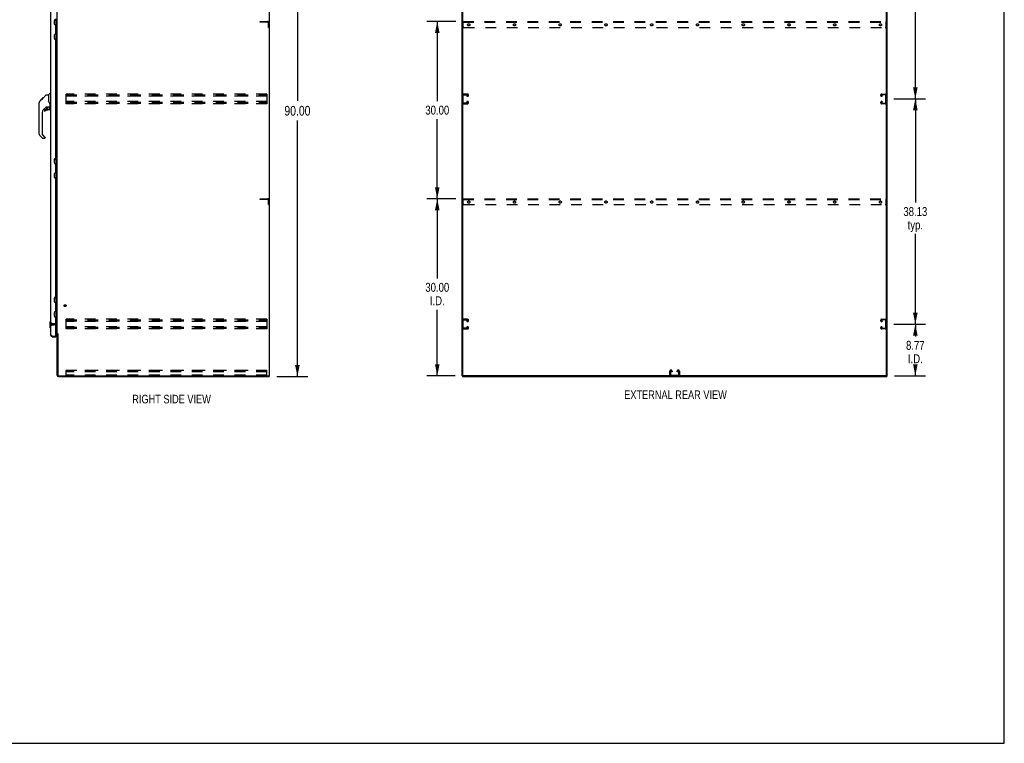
# Model space of a CAD drawing. Header units: inches. Extents: x 0 to 330, y 0 to 213.
# Tile 53 of 56: x 163 to 330, y 0 to 123. Entities that reach past the tile are written whole.
import ezdxf

# ---------------------------------------------------------------- set-up
doc = ezdxf.new("R2010")
doc.units = ezdxf.units.IN
doc.header["$LTSCALE"] = 18.135776
doc.header["$MEASUREMENT"] = 0
doc.linetypes.add('HIDDEN', pattern=[0.2, 0.1, -0.1])
doc.layers.get('0').update_dxf_attribs({"linetype": 'CONTINUOUS'})
for name, color, linetype in [('02___PRT_ALL_AXES', 7, 'CONTINUOUS'), ('DEFAULT_2', 8, 'HIDDEN'), ('DIMENSIONS', 7, 'CONTINUOUS')]:
    doc.layers.add(name, color=color, linetype=linetype)
doc.styles.get("Standard").update_dxf_attribs({"font": 'txt', "width": 0.8})
doc.dimstyles.new('DIMSTYLE_1', dxfattribs={"dimtxt": 1.648707, "dimasz": 1.939655, "dimexe": 0.09, "dimexo": 0.07, "dimgap": 0.0425, "dimtad": 0, "dimtih": 1, "dimtoh": 1, "dimzin": 4, "dimdsep": 46, "dimtxsty": 'Standard', "dimblk": '_FILLED', "dimblk1": '_FILLED', "dimblk2": '_FILLED', "dimcen": 0.09, "dimadec": 0, "dimazin": 0, "dimtfac": 1, "dimtofl": 0, "dimtmove": 0, "dimatfit": 3, "dimldrblk": '_FILLED', "dimfxl": 0, "dimtolj": 1, "dimtzin": 4, "dimarcsym": 0})
doc.dimstyles.new('DIMSTYLE_3', dxfattribs={"dimtxt": 1.512931, "dimasz": 1.939655, "dimexe": 0.09, "dimexo": 0.07, "dimgap": 0.039, "dimtad": 0, "dimtih": 1, "dimtoh": 1, "dimzin": 4, "dimdsep": 46, "dimtxsty": 'Standard', "dimblk": '_FILLED', "dimblk1": '_FILLED', "dimblk2": '_FILLED', "dimcen": 0.09, "dimadec": 0, "dimazin": 0, "dimtfac": 1, "dimtofl": 0, "dimtmove": 0, "dimatfit": 3, "dimldrblk": '_FILLED', "dimfxl": 0, "dimtolj": 1, "dimtzin": 4, "dimarcsym": 0})

# ---------------------------------------------------------------- blocks, each defined once
blk = doc.blocks.new('_FILLED')
at = {"color": 0, "linetype": 'ByBlock'}
blk.add_solid([(0, 0), (-1, 0.2), (-1, -0.2)], dxfattribs=at)
blk = doc.blocks.new('*D2')
at = {"layer": 'DIMENSIONS', "color": 2, "linetype": 'Continuous'}
for p, q in [((206.53, 152.09), (211.75, 152.09)), ((210, 152.09), (210, 108.74)), ((210, 62.09), (210, 105.44)), ((206.53, 62.09), (211.75, 62.09))]:
    blk.add_line(p, q, dxfattribs=at)
at = {"layer": 'DIMENSIONS', "color": 2, "linetype": 'Continuous', "xscale": 1.9396551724, "yscale": 1.9396551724, "zscale": 1.9396551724}
for p, rotation in [((210, 152.09), 90), ((210, 62.09), 270)]:
    blk.add_blockref('_FILLED', p, dxfattribs=dict(at, rotation=rotation))
at = {"layer": 'DIMENSIONS', "color": 2, "linetype": 'Continuous', "insert": (210, 107.91), "char_height": 1.649, "width": 6.5948, "attachment_point": 2, "line_spacing_factor": 0.9}
blk.add_mtext('90.00', dxfattribs=at)
blk = doc.blocks.new('*D4')
at = {"layer": 'DIMENSIONS', "color": 2, "linetype": 'Continuous'}
for p, q in [((311.04, 70.97), (316.42, 70.97)), ((314.67, 70.97), (314.67, 68.89)), ((314.67, 62.19), (314.67, 63.59)), ((311.14, 62.19), (316.42, 62.19))]:
    blk.add_line(p, q, dxfattribs=at)
at = {"layer": 'DIMENSIONS', "color": 2, "linetype": 'Continuous', "xscale": 1.9396551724, "yscale": 1.9396551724, "zscale": 1.9396551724}
for p, rotation in [((314.67, 70.97), 90), ((314.67, 62.19), 270)]:
    blk.add_blockref('_FILLED', p, dxfattribs=dict(at, rotation=rotation))
at = {"layer": 'DIMENSIONS', "color": 2, "linetype": 'Continuous', "insert": (314.67, 68.13), "char_height": 1.513, "width": 4.8414, "attachment_point": 2, "line_spacing_factor": 0.9}
blk.add_mtext('8.77\\PI.D.', dxfattribs=at)
blk = doc.blocks.new('*D5')
at = {"layer": 'DIMENSIONS', "color": 2, "linetype": 'Continuous'}
for p, q in [((311.04, 109.09), (316.42, 109.09)), ((314.67, 109.09), (314.67, 91.54)), ((314.67, 70.97), (314.67, 86.25)), ((311.04, 70.97), (316.42, 70.97))]:
    blk.add_line(p, q, dxfattribs=at)
at = {"layer": 'DIMENSIONS', "color": 2, "linetype": 'Continuous', "xscale": 1.9396551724, "yscale": 1.9396551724, "zscale": 1.9396551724}
for p, rotation in [((314.67, 109.09), 90), ((314.67, 70.97), 270)]:
    blk.add_blockref('_FILLED', p, dxfattribs=dict(at, rotation=rotation))
at = {"layer": 'DIMENSIONS', "color": 2, "linetype": 'Continuous', "insert": (314.67, 90.78), "char_height": 1.513, "width": 6.0517, "attachment_point": 2, "line_spacing_factor": 0.9}
blk.add_mtext('38.13\\Ptyp.', dxfattribs=at)
blk = doc.blocks.new('*D6')
at = {"layer": 'DIMENSIONS', "color": 2, "linetype": 'Continuous'}
for p, q in [((311.04, 147.22), (316.42, 147.22)), ((314.67, 147.22), (314.67, 129.67)), ((314.67, 109.09), (314.67, 124.37)), ((311.04, 109.09), (316.42, 109.09))]:
    blk.add_line(p, q, dxfattribs=at)
at = {"layer": 'DIMENSIONS', "color": 2, "linetype": 'Continuous', "xscale": 1.9396551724, "yscale": 1.9396551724, "zscale": 1.9396551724}
for p, rotation in [((314.67, 147.22), 90), ((314.67, 109.09), 270)]:
    blk.add_blockref('_FILLED', p, dxfattribs=dict(at, rotation=rotation))
at = {"layer": 'DIMENSIONS', "color": 2, "linetype": 'Continuous', "insert": (314.67, 128.91), "char_height": 1.513, "width": 6.0517, "attachment_point": 2, "line_spacing_factor": 0.9}
blk.add_mtext('38.13\\Ptyp.', dxfattribs=at)
blk = doc.blocks.new('*D17')
at = {"layer": 'DIMENSIONS', "color": 2, "linetype": 'Continuous'}
for p, q in [((236.85, 92.19), (231.94, 92.19)), ((233.69, 92.19), (233.69, 78.71)), ((233.69, 62.19), (233.69, 73.41)), ((236.7, 62.19), (231.94, 62.19))]:
    blk.add_line(p, q, dxfattribs=at)
at = {"layer": 'DIMENSIONS', "color": 2, "linetype": 'Continuous', "xscale": 1.9396551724, "yscale": 1.9396551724, "zscale": 1.9396551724}
for p, rotation in [((233.69, 92.19), 90), ((233.69, 62.19), 270)]:
    blk.add_blockref('_FILLED', p, dxfattribs=dict(at, rotation=rotation))
at = {"layer": 'DIMENSIONS', "color": 2, "linetype": 'Continuous', "insert": (233.69, 77.95), "char_height": 1.513, "width": 6.0517, "attachment_point": 2, "line_spacing_factor": 0.9}
blk.add_mtext('30.00\\PI.D.', dxfattribs=at)
blk = doc.blocks.new('*D18')
at = {"layer": 'DIMENSIONS', "color": 2, "linetype": 'Continuous'}
for p, q in [((236.85, 122.19), (231.94, 122.19)), ((233.69, 122.19), (233.69, 108.71)), ((233.69, 92.19), (233.69, 105.68)), ((236.85, 92.19), (231.94, 92.19))]:
    blk.add_line(p, q, dxfattribs=at)
at = {"layer": 'DIMENSIONS', "color": 2, "linetype": 'Continuous', "xscale": 1.9396551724, "yscale": 1.9396551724, "zscale": 1.9396551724}
for p, rotation in [((233.69, 122.19), 90), ((233.69, 92.19), 270)]:
    blk.add_blockref('_FILLED', p, dxfattribs=dict(at, rotation=rotation))
at = {"layer": 'DIMENSIONS', "color": 2, "linetype": 'Continuous', "insert": (233.69, 107.95), "char_height": 1.513, "width": 6.0517, "attachment_point": 2, "line_spacing_factor": 0.9}
blk.add_mtext('30.00', dxfattribs=at)

msp = doc.modelspace()

# ---------------------------------------------------------------- linework, layer by layer
at = {"color": 7, "linetype": 'Continuous'}
for p, q in [((329.741, 0), (329.741, 213.362)), ((205.287, 62.194), (205.287, 151.986)), ((237.999, 62.257), (237.999, 151.986)), ((309.791, 62.194), (309.791, 151.924)), ((168.844, 122.415), (169.287, 122.415)), ((168.893, 121.646), (168.893, 122.415)), ((169.11, 122.415), (169.11, 121.626)), ((169.248, 122.415), (169.248, 119.266)), ((168.973, 121.638), (168.909, 121.638)), ((169.174, 121.562), (169.11, 121.626)), ((169.174, 121.3), (169.11, 121.236)), ((169.11, 121.236), (169.11, 120.444)), ((169.174, 120.381), (169.11, 120.444)), ((169.174, 120.119), (169.11, 120.055)), ((169.158, 121.284), (169.158, 121.578)), ((169.158, 120.103), (169.158, 120.397)), ((169.174, 121.562), (169.174, 121.3)), ((169.174, 120.119), (169.174, 120.381)), ((168.844, 119.266), (169.287, 119.266)), ((168.893, 119.266), (168.893, 120.034)), ((168.909, 120.043), (168.973, 120.043)), ((169.11, 120.055), (169.11, 119.266)), ((167.846, 109.785), (168.143, 110.083)), ((168.233, 110.094), (168.171, 110.094)), ((166.253, 107.853), (166.253, 108.439)), ((166.265, 103.151), (166.265, 108.435)), ((166.38, 108.713), (166.658, 108.991)), ((166.486, 108.886), (166.489, 108.889)), ((166.486, 108.886), (166.553, 108.886)), ((166.489, 108.889), (166.556, 108.889)), ((166.49, 108.89), (166.9, 109.3)), ((166.557, 108.89), (166.49, 108.89)), ((166.638, 108.971), (166.571, 108.971)), ((166.658, 108.991), (166.791, 109.125)), ((166.725, 109.058), (166.658, 109.058)), ((166.685, 109.018), (166.658, 108.991)), ((166.719, 109.052), (166.685, 109.018)), ((166.763, 109.096), (166.719, 109.052)), ((166.807, 109.14), (166.74, 109.14)), ((166.799, 109.132), (166.763, 109.096)), ((166.799, 109.132), (167.423, 109.756)), ((166.883, 109.216), (166.816, 109.216)), ((166.9, 109.3), (166.902, 109.302)), ((166.966, 109.3), (166.9, 109.3)), ((166.9, 109.3), (166.967, 109.3)), ((166.902, 109.302), (166.969, 109.302)), ((167.479, 109.779), (167.84, 109.779)), ((167.84, 109.779), (167.84, 108.675)), ((167.86, 108.682), (167.84, 108.737)), ((167.889, 108.615), (167.86, 108.682)), ((166.777, 106.799), (166.777, 103.066)), ((167.451, 107.718), (166.95, 107.216)), ((167.17, 107.218), (167.17, 107.099)), ((167.249, 107.297), (167.402, 107.297)), ((167.41, 107.301), (167.482, 107.372)), ((167.485, 107.707), (167.485, 107.381)), ((167.528, 107.712), (167.615, 107.712)), ((167.793, 107.754), (167.8, 107.754)), ((167.8, 107.754), (168.096, 107.754)), ((168.037, 107.218), (167.8, 107.218)), ((167.978, 107.754), (168.058, 107.674)), ((168.05, 107.667), (168.043, 107.66)), ((168.096, 107.535), (168.115, 107.535)), ((168.115, 107.752), (168.115, 108.159)), ((168.115, 107.297), (168.115, 107.535)), ((168.155, 107.712), (168.233, 107.712)), ((166.832, 102.421), (166.38, 102.873)), ((166.8, 103.01), (167.235, 102.574)), ((167.17, 102.397), (166.888, 102.397)), ((167.249, 102.541), (167.249, 102.476)), ((168.844, 98.915), (169.287, 98.915)), ((168.893, 98.146), (168.893, 98.915)), ((169.11, 98.915), (169.11, 98.126)), ((169.248, 98.915), (169.248, 95.766)), ((168.973, 98.138), (168.909, 98.138)), ((169.174, 98.062), (169.11, 98.126)), ((169.174, 97.8), (169.11, 97.736)), ((169.11, 97.736), (169.11, 96.944)), ((169.174, 96.881), (169.11, 96.944)), ((169.158, 97.784), (169.158, 98.078)), ((169.158, 96.603), (169.158, 96.897)), ((169.174, 98.062), (169.174, 97.8)), ((169.174, 96.619), (169.174, 96.881)), ((168.844, 95.766), (169.287, 95.766)), ((168.893, 95.766), (168.893, 96.534)), ((168.909, 96.543), (168.973, 96.543)), ((169.174, 96.619), (169.11, 96.555)), ((169.11, 96.555), (169.11, 95.766)), ((168.844, 75.415), (169.287, 75.415)), ((168.893, 74.646), (168.893, 75.415)), ((169.11, 75.415), (169.11, 74.626)), ((169.248, 75.415), (169.248, 72.266)), ((168.973, 74.638), (168.909, 74.638)), ((169.174, 74.562), (169.11, 74.626)), ((169.174, 74.3), (169.11, 74.236)), ((169.11, 74.236), (169.11, 73.444)), ((169.174, 73.381), (169.11, 73.444)), ((169.158, 74.284), (169.158, 74.578)), ((169.158, 73.103), (169.158, 73.397)), ((169.174, 74.562), (169.174, 74.3)), ((168.844, 72.266), (169.287, 72.266)), ((168.893, 72.266), (168.893, 73.034)), ((168.909, 73.043), (168.973, 73.043)), ((169.174, 73.119), (169.11, 73.055)), ((169.11, 73.055), (169.11, 72.266)), ((169.174, 73.119), (169.174, 73.381)), ((168.076, 71.274), (168.194, 71.392)), ((168.076, 71.274), (168.076, 70.408)), ((168.076, 70.408), (168.194, 70.29)), ((168.194, 71.392), (168.233, 71.392)), ((168.194, 71.392), (168.194, 70.29)), ((168.194, 70.29), (168.233, 70.29)), ((168.48, 68.84), (168.48, 68.944)), ((169.067, 68.944), (169.087, 68.944)), ((169.087, 68.944), (169.087, 68.84)), ((169.391, 69.331), (169.287, 69.331)), ((205.173, 62.194), (205.287, 62.194)), ((205.235, 62.194), (205.235, 62.09)), ((237.895, 62.194), (238.009, 62.194)), ((237.947, 62.194), (237.947, 62.09)), ((309.728, 62.194), (238.061, 62.194)), ((309.78, 62.194), (309.895, 62.194)), ((309.843, 62.194), (309.843, 62.09)), ((0, 0), (329.741, 0))]:
    msp.add_line(p, q, dxfattribs=at)
at = {"color": 3, "linetype": 'Continuous'}
for p, q in [((205.235, 151.924), (205.235, 62.257)), ((237.895, 62.194), (237.895, 151.986)), ((309.895, 62.194), (309.895, 151.986)), ((168.233, 69.087), (168.233, 149.094)), ((169.287, 69.383), (169.287, 148.798)), ((168.837, 121.75), (168.837, 122.377)), ((168.961, 122.501), (168.963, 122.501)), ((168.963, 121.626), (168.961, 121.626)), ((169.087, 120.179), (169.087, 121.502)), ((168.837, 119.304), (168.837, 119.931)), ((168.961, 120.055), (168.963, 120.055)), ((168.963, 119.18), (168.961, 119.18)), ((169.087, 99.125), (169.087, 119.056)), ((168.837, 98.25), (168.837, 98.877)), ((168.961, 99.001), (168.963, 99.001)), ((168.963, 98.126), (168.961, 98.126)), ((169.087, 96.679), (169.087, 98.002)), ((168.837, 95.804), (168.837, 96.431)), ((168.961, 96.555), (168.963, 96.555)), ((168.963, 95.68), (168.961, 95.68)), ((169.087, 75.625), (169.087, 95.556)), ((168.837, 74.75), (168.837, 75.377)), ((168.961, 75.501), (168.963, 75.501)), ((168.963, 74.626), (168.961, 74.626)), ((169.087, 73.179), (169.087, 74.502)), ((168.837, 72.304), (168.837, 72.931)), ((168.961, 73.055), (168.963, 73.055)), ((168.963, 72.18), (168.961, 72.18)), ((169.087, 68.964), (169.087, 72.056)), ((168.48, 68.944), (169.067, 68.944)), ((168.48, 68.84), (169.087, 68.84)), ((169.087, 69.538), (169.262, 69.538)), ((169.145, 69.486), (169.087, 69.486)), ((169.287, 69.383), (169.362, 69.383)), ((169.287, 62.337), (169.287, 69.344)), ((169.378, 69.364), (169.38, 69.36)), ((169.391, 69.342), (169.391, 62.337)), ((169.534, 62.194), (205.173, 62.194)), ((169.534, 62.09), (205.235, 62.09)), ((237.947, 62.09), (309.843, 62.09))]:
    msp.add_line(p, q, dxfattribs=at)
at = {"color": 7, "linetype": 'Continuous'}
for points in [[(166.38, 108.713), (166.361, 108.692), (166.335, 108.659), (166.313, 108.624), (166.295, 108.586), (166.281, 108.547), (166.271, 108.506), (166.266, 108.465), (166.265, 108.435)], [(167.423, 109.756), (167.431, 109.763), (167.439, 109.769), (167.448, 109.773), (167.458, 109.777), (167.468, 109.779), (167.479, 109.779)], [(168.062, 108.329), (168.013, 108.4), (167.965, 108.476), (167.924, 108.547), (167.889, 108.615)], [(167.615, 107.712), (167.624, 107.713), (167.632, 107.715), (167.642, 107.718), (167.654, 107.722), (167.667, 107.727), (167.682, 107.732), (167.698, 107.738), (167.716, 107.743), (167.735, 107.747), (167.755, 107.75), (167.774, 107.753), (167.793, 107.754)], [(168.095, 107.535), (168.095, 107.549), (168.093, 107.563), (168.09, 107.576), (168.087, 107.59), (168.082, 107.603), (168.076, 107.615), (168.069, 107.627), (168.061, 107.639), (168.053, 107.65), (168.043, 107.66)], [(168.058, 107.674), (168.057, 107.674), (168.057, 107.673), (168.056, 107.673), (168.055, 107.672), (168.054, 107.67), (168.05, 107.667)], [(168.115, 108.159), (168.114, 108.182), (168.11, 108.217), (168.101, 108.251), (168.088, 108.283), (168.073, 108.312), (168.062, 108.329)]]:
    msp.add_lwpolyline(points, dxfattribs=at)
at = {"color": 3, "linetype": 'Continuous'}
for points in [[(168.401, 68.974), (168.386, 68.98), (168.371, 68.986), (168.357, 68.992), (168.343, 68.998), (168.33, 69.004), (168.317, 69.01), (168.306, 69.016), (168.295, 69.022), (168.284, 69.028), (168.275, 69.033), (168.266, 69.039), (168.259, 69.045), (168.252, 69.051), (168.247, 69.057), (168.242, 69.063), (168.238, 69.069), (168.236, 69.075), (168.234, 69.081), (168.233, 69.087)], [(168.48, 68.944), (168.448, 68.956), (168.432, 68.962), (168.416, 68.968), (168.401, 68.974)], [(169.262, 69.538), (169.262, 69.537), (169.261, 69.535), (169.262, 69.533), (169.262, 69.531), (169.263, 69.53), (169.264, 69.528), (169.265, 69.526), (169.266, 69.525), (169.268, 69.523), (169.27, 69.522), (169.271, 69.521), (169.273, 69.519)], [(169.273, 69.519), (169.277, 69.517), (169.279, 69.515)], [(169.279, 69.515), (169.281, 69.514), (169.283, 69.512), (169.285, 69.511), (169.286, 69.509), (169.286, 69.508), (169.287, 69.506), (169.287, 69.504)], [(169.362, 69.383), (169.363, 69.381), (169.365, 69.38), (169.367, 69.378), (169.369, 69.377), (169.37, 69.375), (169.371, 69.374), (169.372, 69.372), (169.373, 69.371), (169.374, 69.37), (169.375, 69.368), (169.376, 69.367), (169.377, 69.366), (169.378, 69.364)], [(169.38, 69.36), (169.381, 69.359), (169.382, 69.357), (169.382, 69.355), (169.383, 69.353), (169.385, 69.352), (169.386, 69.35), (169.387, 69.348), (169.388, 69.346), (169.39, 69.344), (169.391, 69.342)]]:
    msp.add_lwpolyline(points, dxfattribs=at)
at = {"color": 7, "linetype": 'Continuous'}
msp.add_circle((167.8, 107.514), 0.217, dxfattribs=at)
at = {"color": 3, "linetype": 'Continuous'}
for centre, radius, start, end in [((168.961, 122.377), 0.124, 90, 180), ((168.963, 122.625), 0.124, 270, 359.99986), ((168.961, 121.75), 0.124, 180, 270), ((168.963, 121.502), 0.124, 359.99997, 90), ((168.963, 120.179), 0.124, 270, 359.99986), ((168.961, 119.931), 0.124, 90, 180), ((168.961, 119.304), 0.124, 180, 270), ((168.963, 119.056), 0.124, 359.99997, 90), ((168.961, 98.877), 0.124, 90, 180), ((168.963, 99.125), 0.124, 270, 359.99986), ((168.961, 98.25), 0.124, 180, 270), ((168.963, 98.002), 0.124, 359.99997, 90), ((168.961, 96.431), 0.124, 90, 180), ((168.961, 95.804), 0.124, 180, 270), ((168.963, 96.679), 0.124, 270, 359.99986), ((168.963, 95.556), 0.124, 359.99997, 90), ((168.961, 75.377), 0.124, 90, 180), ((168.963, 75.625), 0.124, 270, 359.99986), ((168.961, 74.75), 0.124, 180, 270), ((168.963, 74.502), 0.124, 359.99997, 90), ((168.961, 72.931), 0.124, 90, 180), ((168.961, 72.304), 0.124, 180, 270), ((168.963, 73.179), 0.124, 270, 359.99986), ((168.963, 72.056), 0.124, 359.99997, 90), ((168.48, 69.087), 0.246, 180, 270), ((169.067, 68.964), 0.02, 270, 360), ((169.145, 69.344), 0.142, 0, 90), ((169.534, 62.337), 0.246, 180, 270), ((169.534, 62.337), 0.143, 180, 270), ((205.173, 62.257), 0.0625, 270, 360)]:
    msp.add_arc(centre, radius, start, end, dxfattribs=at)
at = {"color": 7, "linetype": 'Continuous'}
for centre, radius, start, end in [((169.173, 121.534), 0.116, 122.84191, 159.61413), ((169.173, 120.147), 0.116, 200.38341, 237.15809), ((169.173, 121.328), 0.116, 222.71968, 237.15809), ((169.173, 120.353), 0.116, 122.84191, 137.28032), ((168.637, 121.061), 0.472, 0, 17.69192), ((168.637, 120.62), 0.472, 342.30808, 360), ((168.171, 110.055), 0.0394, 90, 135), ((166.273, 108.439), 0.0197, 110.96309, 180), ((167.859, 109.771), 0.0197, 135, 180), ((166.273, 107.853), 0.0197, 180, 246.39296), ((167.367, 106.799), 0.591, 135, 180), ((167.249, 107.218), 0.0787, 90, 180), ((167.249, 107.099), 0.0787, 180, 309.5212), ((167.8, 106.431), 0.787, 90, 129.5212), ((167.402, 107.309), 0.0118, 270, 315), ((167.528, 107.516), 0.197, 90, 127.44051), ((167.474, 107.381), 0.0118, 315, 360), ((168.037, 107.297), 0.0787, 270, 360), ((167.918, 107.535), 0.197, 0, 45), ((168.096, 107.773), 0.0197, 270, 360), ((168.155, 107.752), 0.0394, 180, 270), ((166.659, 103.151), 0.394, 180, 225), ((166.856, 103.066), 0.0787, 180, 225), ((166.888, 102.476), 0.0787, 225, 270), ((167.17, 102.476), 0.0787, 270, 360), ((167.202, 102.541), 0.0472, 0, 45), ((169.173, 98.034), 0.116, 122.84191, 159.61413), ((169.173, 97.828), 0.116, 222.71968, 237.15809), ((169.173, 96.853), 0.116, 122.84191, 137.28032), ((168.637, 97.561), 0.472, 0, 17.69192), ((168.637, 97.12), 0.472, 342.30808, 360), ((169.173, 96.647), 0.116, 200.38341, 237.15809), ((169.173, 74.534), 0.116, 122.84191, 159.61413), ((169.173, 74.328), 0.116, 222.71968, 237.15809), ((169.173, 73.353), 0.116, 122.84191, 137.28032), ((168.637, 74.061), 0.472, 0, 17.69192), ((168.637, 73.62), 0.472, 342.30808, 360), ((169.173, 73.147), 0.116, 200.38341, 237.15809), ((168.48, 69.087), 0.142, 228.66126, 270), ((168.487, 69.094), 0.15, 231.93097, 262.7204), ((238.061, 62.257), 0.0625, 180, 270), ((309.728, 62.257), 0.0625, 270, 360)]:
    msp.add_arc(centre, radius, start, end, dxfattribs=at)
at = {"layer": '02___PRT_ALL_AXES', "color": 8, "linetype": 'HIDDEN'}
for p, q in [((205.183, 121.819), (205.079, 121.819)), ((205.079, 121.819), (205.079, 121.444)), ((205.183, 121.819), (205.183, 121.444)), ((205.183, 121.444), (205.079, 121.444)), ((205.183, 91.819), (205.079, 91.819)), ((205.079, 91.819), (205.079, 91.444)), ((205.183, 91.819), (205.183, 91.444)), ((205.183, 91.444), (205.079, 91.444)), ((168.38, 71.068), (168.827, 71.068)), ((168.38, 71.068), (168.38, 70.82)), ((168.38, 70.82), (168.827, 70.82))]:
    msp.add_line(p, q, dxfattribs=at)
for centre, radius in [((239.02, 121.632), 0.188), ((246.77, 121.632), 0.188), ((254.52, 121.632), 0.188), ((262.27, 121.632), 0.188), ((270.02, 121.632), 0.188), ((277.77, 121.632), 0.188), ((285.52, 121.632), 0.188), ((293.27, 121.632), 0.188), ((301.02, 121.632), 0.188), ((308.77, 121.632), 0.188), ((239.02, 91.632), 0.188), ((246.77, 91.632), 0.188), ((254.52, 91.632), 0.188), ((262.27, 91.632), 0.188), ((270.02, 91.632), 0.188), ((277.77, 91.632), 0.188), ((285.52, 91.632), 0.188), ((293.27, 91.632), 0.188), ((301.02, 91.632), 0.188), ((308.77, 91.632), 0.188), ((170.641, 74.09), 0.124)]:
    msp.add_circle(centre, radius, dxfattribs=at)
at = {"layer": 'DEFAULT_2', "color": 8, "linetype": 'HIDDEN'}
for p, q in [((203.683, 122.194), (204.937, 122.194)), ((203.683, 122.09), (203.683, 122.194)), ((204.937, 122.09), (203.683, 122.09)), ((205.079, 121.194), (205.079, 121.948)), ((205.183, 121.194), (205.183, 121.948)), ((238.082, 121.319), (238.082, 122.194)), ((238.082, 122.194), (309.707, 122.194)), ((238.082, 122.09), (309.707, 122.09)), ((309.707, 121.319), (309.707, 122.194)), ((205.079, 121.194), (205.183, 121.194)), ((238.207, 121.194), (309.582, 121.194)), ((170.808, 108.278), (170.808, 109.903)), ((204.808, 109.903), (170.808, 109.903)), ((170.808, 109.799), (204.808, 109.799)), ((170.808, 109.715), (204.808, 109.715)), ((170.808, 109.632), (204.808, 109.632)), ((204.808, 109.528), (170.808, 109.528)), ((204.808, 108.653), (170.808, 108.653)), ((170.808, 108.549), (204.808, 108.549)), ((170.808, 108.465), (204.808, 108.465)), ((204.808, 109.903), (204.808, 108.278)), ((238.103, 108.472), (238.103, 109.709)), ((238.819, 109.903), (238.179, 109.903)), ((238.193, 109.799), (238.805, 109.799)), ((238.717, 109.632), (238.717, 109.528)), ((238.805, 109.632), (238.717, 109.632)), ((238.717, 109.528), (238.819, 109.528)), ((238.717, 108.653), (238.717, 108.549)), ((238.819, 108.653), (238.717, 108.653)), ((238.717, 108.549), (238.805, 108.549)), ((238.999, 109.708), (238.999, 109.723)), ((238.999, 108.458), (238.999, 108.473)), ((308.791, 109.708), (308.791, 109.723)), ((308.791, 108.458), (308.791, 108.473)), ((308.971, 109.903), (309.611, 109.903)), ((309.072, 109.528), (308.971, 109.528)), ((308.971, 108.653), (309.072, 108.653)), ((309.597, 109.799), (308.985, 109.799)), ((308.985, 109.632), (309.072, 109.632)), ((309.072, 108.549), (308.985, 108.549)), ((309.072, 109.632), (309.072, 109.528)), ((309.072, 108.653), (309.072, 108.549)), ((309.687, 108.472), (309.687, 109.709)), ((170.808, 108.382), (204.808, 108.382)), ((204.808, 108.278), (170.808, 108.278)), ((238.179, 108.278), (238.819, 108.278)), ((238.805, 108.382), (238.193, 108.382)), ((309.611, 108.278), (308.971, 108.278)), ((308.985, 108.382), (309.597, 108.382)), ((203.683, 92.194), (204.937, 92.194)), ((203.683, 92.09), (203.683, 92.194)), ((204.937, 92.09), (203.683, 92.09)), ((205.079, 91.194), (205.079, 91.948)), ((205.183, 91.194), (205.183, 91.948)), ((238.082, 91.319), (238.082, 92.194)), ((238.082, 92.194), (309.707, 92.194)), ((238.082, 92.09), (309.707, 92.09)), ((309.707, 91.319), (309.707, 92.194)), ((205.079, 91.194), (205.183, 91.194)), ((238.207, 91.194), (309.582, 91.194)), ((204.808, 71.778), (170.808, 71.778)), ((170.808, 70.153), (170.808, 71.778)), ((204.808, 71.778), (204.808, 70.153)), ((238.819, 71.778), (238.179, 71.778)), ((308.971, 71.778), (309.611, 71.778)), ((168.337, 71.086), (168.337, 70.802)), ((168.38, 71.086), (168.38, 70.802)), ((168.837, 71.058), (168.837, 70.83)), ((170.808, 71.674), (204.808, 71.674)), ((170.808, 71.59), (204.808, 71.59)), ((170.808, 71.507), (204.808, 71.507)), ((204.808, 71.403), (170.808, 71.403)), ((204.808, 70.528), (170.808, 70.528)), ((170.808, 70.424), (204.808, 70.424)), ((170.808, 70.34), (204.808, 70.34)), ((170.808, 70.257), (204.808, 70.257)), ((204.808, 70.153), (170.808, 70.153)), ((238.103, 70.347), (238.103, 71.584)), ((238.179, 70.153), (238.819, 70.153)), ((238.193, 71.674), (238.805, 71.674)), ((238.805, 70.257), (238.193, 70.257)), ((238.717, 71.507), (238.717, 71.403)), ((238.805, 71.507), (238.717, 71.507)), ((238.717, 71.403), (238.819, 71.403)), ((238.717, 70.528), (238.717, 70.424)), ((238.819, 70.528), (238.717, 70.528)), ((238.717, 70.424), (238.805, 70.424)), ((238.999, 71.583), (238.999, 71.598)), ((238.999, 70.333), (238.999, 70.348)), ((308.791, 71.583), (308.791, 71.598)), ((308.791, 70.333), (308.791, 70.348)), ((309.072, 71.403), (308.971, 71.403)), ((308.971, 70.528), (309.072, 70.528)), ((309.611, 70.153), (308.971, 70.153)), ((309.597, 71.674), (308.985, 71.674)), ((308.985, 71.507), (309.072, 71.507)), ((309.072, 70.424), (308.985, 70.424)), ((308.985, 70.257), (309.597, 70.257)), ((309.072, 71.507), (309.072, 71.403)), ((309.072, 70.528), (309.072, 70.424)), ((309.687, 70.347), (309.687, 71.584)), ((170.808, 63.194), (204.808, 63.194)), ((170.808, 62.194), (170.808, 63.194)), ((204.808, 63.09), (170.808, 63.09)), ((204.808, 62.913), (170.808, 62.913)), ((204.808, 62.298), (170.808, 62.298)), ((204.808, 62.194), (204.808, 63.194)), ((273.082, 62.374), (273.082, 63.014)), ((273.186, 63), (273.186, 62.388)), ((273.262, 63.194), (273.277, 63.194)), ((273.276, 62.298), (274.513, 62.298)), ((273.353, 62.913), (273.353, 63)), ((273.457, 62.913), (273.353, 62.913)), ((273.457, 63.014), (273.457, 62.913)), ((274.332, 62.913), (274.332, 63.014)), ((274.436, 62.913), (274.332, 62.913)), ((274.436, 63), (274.436, 62.913)), ((274.512, 63.194), (274.527, 63.194)), ((274.603, 62.388), (274.603, 63)), ((274.707, 63.014), (274.707, 62.374))]:
    msp.add_line(p, q, dxfattribs=at)
for radius in [0.164, 0.124]:
    msp.add_circle((170.641, 74.09), radius, dxfattribs=at)
for centre, radius, start, end in [((204.937, 121.948), 0.246, 0, 90), ((204.937, 121.948), 0.142, 0, 90), ((238.207, 121.319), 0.125, 180, 270), ((309.582, 121.319), 0.125, 270, 360), ((238.179, 109.723), 0.18, 90, 180), ((238.179, 108.458), 0.18, 180, 270), ((238.193, 109.709), 0.09, 90, 180), ((238.193, 108.472), 0.09, 180, 270), ((238.805, 109.709), 0.09, 4.14163, 90), ((238.805, 109.722), 0.09, 270, 355.85837), ((238.805, 108.459), 0.09, 4.14163, 90), ((238.805, 108.472), 0.09, 270, 355.85837), ((238.819, 109.723), 0.18, 0, 90), ((238.819, 109.708), 0.18, 270, 360), ((238.819, 108.473), 0.18, 0, 90), ((238.819, 108.458), 0.18, 270, 360), ((308.971, 109.723), 0.18, 90, 180), ((308.971, 109.708), 0.18, 180, 270), ((308.971, 108.473), 0.18, 90, 180), ((308.971, 108.458), 0.18, 180, 270), ((308.985, 109.709), 0.09, 90, 175.85837), ((308.985, 109.722), 0.09, 184.14163, 270), ((308.985, 108.459), 0.09, 90, 175.85837), ((308.985, 108.472), 0.09, 184.14163, 270), ((309.597, 109.709), 0.09, 0, 90), ((309.597, 108.472), 0.09, 270, 360), ((309.611, 109.723), 0.18, 0, 90), ((309.611, 108.458), 0.18, 270, 360), ((204.937, 91.948), 0.246, 0, 90), ((204.937, 91.948), 0.142, 0, 90), ((238.207, 91.319), 0.125, 180, 270), ((309.582, 91.319), 0.125, 270, 360), ((238.179, 71.598), 0.18, 90, 180), ((238.819, 71.598), 0.18, 0, 90), ((308.971, 71.598), 0.18, 90, 180), ((309.611, 71.598), 0.18, 0, 90), ((168.359, 71.086), 0.0215, 0, 180), ((168.359, 70.802), 0.0215, 180, 360), ((168.827, 71.058), 0.01, 0, 90), ((168.827, 70.83), 0.01, 270, 360), ((238.179, 70.333), 0.18, 180, 270), ((238.193, 71.584), 0.09, 90, 180), ((238.193, 70.347), 0.09, 180, 270), ((238.805, 71.584), 0.09, 4.14163, 90), ((238.805, 71.597), 0.09, 270, 355.85837), ((238.805, 70.334), 0.09, 4.14163, 90), ((238.805, 70.347), 0.09, 270, 355.85837), ((238.819, 71.583), 0.18, 270, 360), ((238.819, 70.348), 0.18, 0, 90), ((238.819, 70.333), 0.18, 270, 360), ((308.971, 71.583), 0.18, 180, 270), ((308.971, 70.348), 0.18, 90, 180), ((308.971, 70.333), 0.18, 180, 270), ((308.985, 71.584), 0.09, 90, 175.85837), ((308.985, 71.597), 0.09, 184.14163, 270), ((308.985, 70.334), 0.09, 90, 175.85837), ((308.985, 70.347), 0.09, 184.14163, 270), ((309.597, 71.584), 0.09, 0, 90), ((309.597, 70.347), 0.09, 270, 360), ((309.611, 70.333), 0.18, 270, 360), ((273.262, 63.014), 0.18, 90, 180), ((273.262, 62.374), 0.18, 180, 270), ((273.276, 63), 0.09, 94.14163, 180), ((273.276, 62.388), 0.09, 180, 270), ((273.263, 63), 0.09, 0, 85.85837), ((273.277, 63.014), 0.18, 0, 90), ((274.512, 63.014), 0.18, 90, 180), ((274.526, 63), 0.09, 94.14163, 180), ((274.513, 62.388), 0.09, 270, 360), ((274.513, 63), 0.09, 0, 85.85837), ((274.527, 63.014), 0.18, 0, 90), ((274.527, 62.374), 0.18, 270, 360)]:
    msp.add_arc(centre, radius, start, end, dxfattribs=at)

# ---------------------------------------------------------------- texts
at = {"layer": 'DIMENSIONS', "color": 2, "linetype": 'Continuous', "char_height": 1.45474, "attachment_point": 2, "line_spacing_factor": 0.9}
for s, insert, width in [('RIGHT SIDE VIEW', (188.679, 58.996), 17.4569), ('EXTERNAL REAR VIEW', (274.046, 59.741), 20.94828)]:
    msp.add_mtext(s, dxfattribs=dict(at, insert=insert, width=width))

# ---------------------------------------------------------------- dimensions: what is measured, and where the dimension line sits
at = {"layer": 'DIMENSIONS', "color": 2, "linetype": 'Continuous'}
for base, p1, p2, dimstyle, picture, middle in [((210, 152.09), (206.46, 62.09), (206.46, 152.09), 'DIMSTYLE_1', '*D2', (210, 107.09)), ((233.689, 122.194), (236.919, 92.194), (236.919, 122.194), 'DIMSTYLE_3', '*D18', (233.689, 107.194))]:
    dim = msp.add_linear_dim(base=base, p1=p1, p2=p2, angle=90, dimstyle=dimstyle, dxfattribs=at)
    dim.commit()
    dim.dimension.update_dxf_attribs({"geometry": picture, "text_midpoint": middle, "dimtype": 160})
for base, p1, p2, text, picture, middle in [((314.671347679, 147.215412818), (310.974428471, 109.090412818), (310.974428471, 147.215412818), '<>\\Ptyp.', '*D6', (314.671347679, 127.018214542)), ((314.671347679, 109.090412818), (310.974428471, 70.965412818), (310.974428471, 109.090412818), '<>\\Ptyp.', '*D5', (314.671347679, 88.893214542)), ((233.689, 92.194), (236.773, 62.194), (236.919, 92.194), '<>\\PI.D.', '*D17', (233.689, 76.06)), ((314.671, 70.965), (311.068, 62.194), (310.974, 70.965), '<>\\PI.D.', '*D4', (314.671, 66.24))]:
    dim = msp.add_linear_dim(base=base, p1=p1, p2=p2, angle=90, text=text, dimstyle='DIMSTYLE_3', dxfattribs=at)
    dim.commit()
    dim.dimension.update_dxf_attribs({"geometry": picture, "text_midpoint": middle, "dimtype": 160})

doc.saveas('drawing.dxf')
